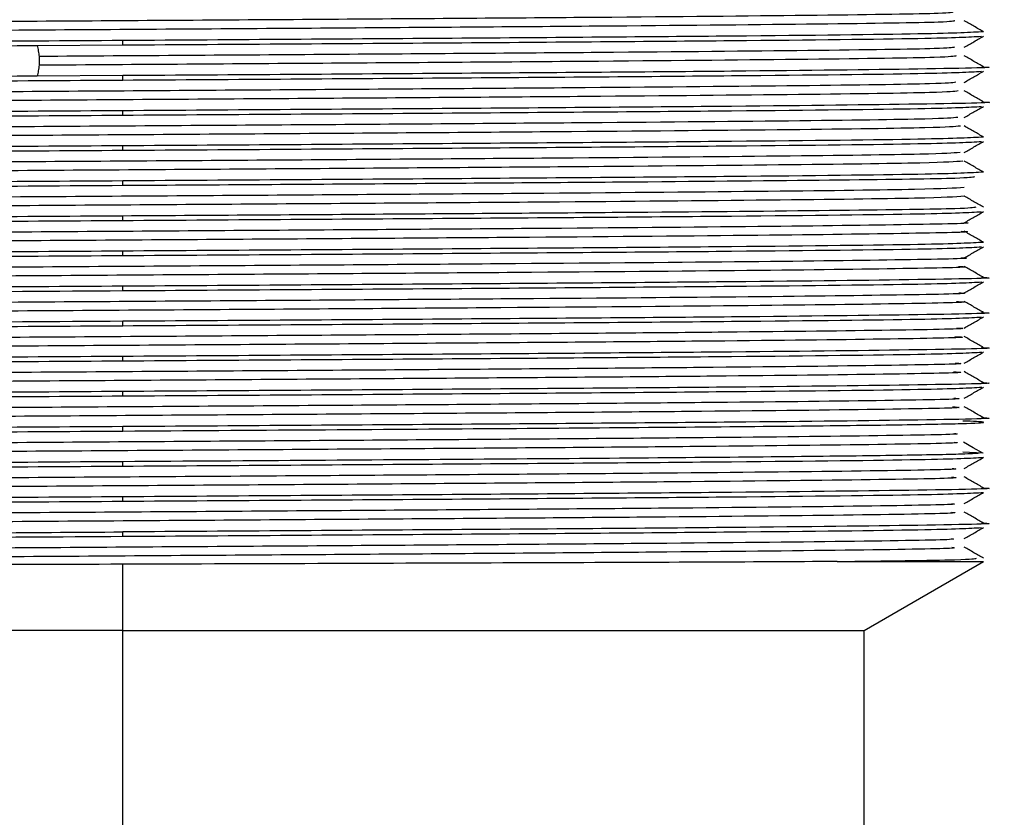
# Model space of a CAD drawing. Header units: millimetres. Extents: x 114 to 280, y 84 to 210.
# Tile 8 of 9: x 273.45 to 277.07, y 204.29 to 207.22. Entities that reach past the tile are written whole.
import ezdxf

# ---------------------------------------------------------------- set-up
doc = ezdxf.new("R2010")
doc.units = ezdxf.units.MM

msp = doc.modelspace()

# ---------------------------------------------------------------- linework, layer by layer
at = {"color": 7, "linetype": 'Continuous', "lineweight": 25}
for p, q in [((273.5156, 207.1298), (273.8296, 207.1319)), ((273.8296, 207.1319), (273.8296, 207.148)), ((273.5225, 207.0895), (273.5225, 207.0573)), ((273.8296, 207.019), (273.5156, 207.017)), ((273.8296, 207.0029), (273.8296, 207.019)), ((273.8296, 206.8739), (273.8296, 206.89)), ((273.8296, 206.7449), (273.8296, 206.761)), ((273.8296, 206.6159), (273.8296, 206.632)), ((273.8296, 206.4869), (273.8296, 206.503)), ((273.8296, 206.3579), (273.8296, 206.374)), ((273.8296, 206.2289), (273.8296, 206.245)), ((273.8296, 206.0999), (273.8296, 206.116)), ((273.8296, 205.9709), (273.8296, 205.987)), ((273.8296, 205.8419), (273.8296, 205.858)), ((273.8296, 205.7129), (273.8296, 205.729)), ((276.9179, 205.6367), (276.9915, 205.6322)), ((273.8296, 205.5839), (273.8296, 205.6)), ((273.8296, 205.4549), (273.8296, 205.471)), ((273.8296, 205.3259), (273.8296, 205.342)), ((276.4556, 205.2331), (276.9932, 205.2331)), ((276.5546, 204.9799), (276.9932, 205.2331)), ((273.8296, 204.9799), (273.8296, 205.2231)), ((273.8296, 204.9799), (271.1046, 204.9799)), ((273.8296, 204.9799), (276.5546, 204.9799)), ((273.8296, 202.1499), (273.8296, 204.9799)), ((276.5546, 202.1442), (276.5546, 204.9799))]:
    msp.add_line(p, q, dxfattribs=at)
at = {"color": 7, "linetype": 'Continuous', "lineweight": 25, "flags": 128}
msp.add_lwpolyline([(276.9902, 205.6309), (276.9548, 205.6513), (276.9194, 205.6718)], dxfattribs=at)
at = {"color": 7, "linetype": 'Continuous', "lineweight": 25}
for points, knots in [([(276.882, 207.2526), (276.8782, 207.2509), (276.8691, 207.2469), (276.4257, 207.2405), (275.6669, 207.2333), (274.6712, 207.2261), (273.5766, 207.2189), (272.5137, 207.2117), (271.6034, 207.2045), (270.9908, 207.1973), (270.7071, 207.1919), (270.7626, 207.1888), (270.7751, 207.1881)], [0, 0, 0, 0, 0.075839, 0.187315, 0.29879, 0.410266, 0.521742, 0.633218, 0.744693, 0.85617, 0.967646, 1, 1, 1, 1]), ([(276.8874, 207.2207), (276.8841, 207.219), (276.8765, 207.2148), (276.4268, 207.2082), (275.6666, 207.201), (274.6713, 207.1938), (273.5765, 207.1866), (272.5139, 207.1794), (271.6028, 207.1723), (270.9928, 207.1651), (270.71, 207.1597), (270.7599, 207.1568), (270.769, 207.1563)], [0, 0, 0, 0, 0.08318, 0.194658, 0.306136, 0.417614, 0.529091, 0.64057, 0.752048, 0.863527, 0.975006, 1, 1, 1, 1]), ([(276.9938, 207.18), (276.982, 207.1868), (276.9583, 207.2005), (276.9347, 207.2141), (276.9228, 207.221)], [0, 0, 0, 0, 0.499977, 1, 1, 1, 1]), ([(276.9931, 207.1802), (276.9456, 207.1776), (276.8505, 207.1722), (276.119, 207.1641), (275.0733, 207.1561), (274.2442, 207.1507), (273.8296, 207.148)], [0, 0, 0, 0, 0.24995, 0.499966, 0.749983, 1, 1, 1, 1]), ([(273.8296, 207.1319), (274.2442, 207.1346), (275.0734, 207.1399), (276.1185, 207.148), (276.8444, 207.156), (276.9389, 207.1613), (276.9854, 207.1639)], [0, 0, 0, 0, 0.252041, 0.504083, 0.756125, 1, 1, 1, 1]), ([(276.9227, 207.1233), (276.9345, 207.1302), (276.9582, 207.1438), (276.9818, 207.1575), (276.9937, 207.1643)], [0, 0, 0, 0, 0.5000001, 1, 1, 1, 1]), ([(273.8296, 207.148), (273.4151, 207.1453), (272.586, 207.1399), (271.5403, 207.1319), (270.8088, 207.1238), (270.7137, 207.1184), (270.6661, 207.1157)], [0, 0, 0, 0, 0.250011, 0.500022, 0.750035, 1, 1, 1, 1]), ([(270.6864, 207.0994), (270.7099, 207.1017), (270.7594, 207.1067), (271.3812, 207.1142), (272.3302, 207.122), (273.1205, 207.1272), (273.5156, 207.1298)], [0, 0, 0, 0, 0.231151, 0.487434, 0.743717, 1, 1, 1, 1]), ([(273.5156, 207.1299), (273.5167, 207.1231), (273.519, 207.1097), (273.5214, 207.0963), (273.5225, 207.0896)], [0, 0, 0, 0, 0.500019, 1, 1, 1, 1]), ([(276.8865, 207.1236), (276.8781, 207.1218), (276.8582, 207.1176), (276.3917, 207.1111), (275.6173, 207.1039), (274.6107, 207.0967), (273.8853, 207.0919), (273.5225, 207.0895)], [0, 0, 0, 0, 0.155431, 0.366575, 0.577718, 0.788859, 1, 1, 1, 1]), ([(276.8933, 207.0918), (276.8849, 207.0898), (276.8662, 207.0855), (276.3927, 207.0788), (275.6171, 207.0716), (274.6108, 207.0644), (273.8853, 207.0596), (273.5225, 207.0572)], [0, 0, 0, 0, 0.167056, 0.375294, 0.58353, 0.791766, 1, 1, 1, 1]), ([(276.9938, 207.051), (276.982, 207.0578), (276.9583, 207.0715), (276.9346, 207.0852), (276.9228, 207.092)], [0, 0, 0, 0, 0.500039, 1, 1, 1, 1]), ([(273.5225, 207.0572), (273.5214, 207.0505), (273.5191, 207.0371), (273.5167, 207.0236), (273.5156, 207.0169)], [0, 0, 0, 0, 0.500019, 1, 1, 1, 1]), ([(276.9869, 207.0515), (276.989, 207.0514), (277.0733, 207.0487), (276.793, 207.0432), (276.1343, 207.0351), (275.0694, 207.0271), (274.2429, 207.0217), (273.8296, 207.019)], [0, 0, 0, 0, 0.006501, 0.254876, 0.50325, 0.751626, 1, 1, 1, 1]), ([(273.5156, 207.017), (273.1204, 207.0144), (272.3301, 207.0091), (271.3816, 207.0013), (270.7645, 206.9939), (270.7148, 206.989), (270.6917, 206.9867)], [0, 0, 0, 0, 0.258392, 0.516785, 0.775177, 1, 1, 1, 1]), ([(273.8296, 207.0029), (274.2442, 207.0056), (275.0734, 207.0109), (276.1185, 207.019), (276.8443, 207.027), (276.9389, 207.0323), (276.9853, 207.0349)], [0, 0, 0, 0, 0.2520581, 0.5041171, 0.7561752, 1, 1, 1, 1]), ([(276.9228, 206.9943), (276.9345, 207.0011), (276.9581, 207.0148), (276.9817, 207.0284), (276.9935, 207.0352)], [0, 0, 0, 0, 0.500023, 1, 1, 1, 1]), ([(270.6735, 206.9704), (270.671, 206.9705), (270.5859, 206.9733), (270.866, 206.9787), (271.525, 206.9868), (272.5898, 206.9948), (273.4164, 207.0002), (273.8296, 207.0029)], [0, 0, 0, 0, 0.007659, 0.255744, 0.50383, 0.751915, 1, 1, 1, 1]), ([(276.8919, 206.9946), (276.878, 206.9927), (276.8466, 206.9884), (276.3567, 206.9817), (275.566, 206.9745), (274.5535, 206.9673), (273.4554, 206.9601), (272.4044, 206.9529), (271.5176, 206.9458), (270.9447, 206.9386), (270.6922, 206.9333), (270.7544, 206.9305), (270.7639, 206.9301)], [0, 0, 0, 0, 0.088222, 0.1997, 0.311178, 0.422657, 0.534134, 0.645611, 0.757088, 0.868566, 0.980043, 1, 1, 1, 1]), ([(276.9001, 206.9628), (276.8859, 206.9607), (276.855, 206.9563), (276.3577, 206.9494), (275.5658, 206.9422), (274.5536, 206.935), (273.4554, 206.9278), (272.4046, 206.9207), (271.5169, 206.9135), (270.9473, 206.9063), (270.6938, 206.9012), (270.7494, 206.8985), (270.7551, 206.8983)], [0, 0, 0, 0, 0.095592, 0.207071, 0.31855, 0.430028, 0.541506, 0.652984, 0.764462, 0.87594, 0.987418, 1, 1, 1, 1]), ([(276.9935, 206.9221), (276.9818, 206.929), (276.9582, 206.9426), (276.9346, 206.9562), (276.9228, 206.963)], [0, 0, 0, 0, 0.500023, 1, 1, 1, 1]), ([(276.9869, 206.9225), (276.9891, 206.9224), (277.0734, 206.9197), (276.793, 206.9142), (276.1343, 206.9061), (275.0694, 206.8981), (274.2429, 206.8927), (273.8296, 206.89)], [0, 0, 0, 0, 0.006493, 0.25487, 0.503246, 0.751623, 1, 1, 1, 1]), ([(273.8296, 206.8739), (274.2442, 206.8766), (275.0734, 206.8819), (276.1185, 206.89), (276.8446, 206.898), (276.9392, 206.9033), (276.9858, 206.9059)], [0, 0, 0, 0, 0.251945, 0.50389, 0.755835, 1, 1, 1, 1]), ([(276.9227, 206.8653), (276.9345, 206.8722), (276.9581, 206.8858), (276.9817, 206.8994), (276.9935, 206.9062)], [0, 0, 0, 0, 0.499977, 1, 1, 1, 1]), ([(270.6737, 206.8414), (270.6711, 206.8415), (270.5859, 206.8442), (270.8659, 206.8497), (271.525, 206.8577), (272.5898, 206.8658), (273.4164, 206.8712), (273.8296, 206.8739)], [0, 0, 0, 0, 0.007879, 0.255909, 0.50394, 0.75197, 1, 1, 1, 1]), ([(273.8296, 206.89), (273.4151, 206.8873), (272.586, 206.8819), (271.5403, 206.8739), (270.8088, 206.8658), (270.7137, 206.8604), (270.6661, 206.8578)], [0, 0, 0, 0, 0.250011, 0.500022, 0.750035, 1, 1, 1, 1]), ([(276.899, 206.8656), (276.8789, 206.8635), (276.8351, 206.8591), (276.3209, 206.8523), (275.5148, 206.8451), (274.4942, 206.8379), (273.3951, 206.8307), (272.3505, 206.8235), (271.4759, 206.8163), (270.9235, 206.8092), (270.685, 206.8041), (270.7496, 206.8014), (270.7567, 206.8011)], [0, 0, 0, 0, 0.094568, 0.20601, 0.317453, 0.428894, 0.540336, 0.651776, 0.763216, 0.874655, 0.986093, 1, 1, 1, 1]), ([(276.9085, 206.8338), (276.8877, 206.8316), (276.8441, 206.827), (276.3218, 206.82), (275.5146, 206.8128), (274.4943, 206.8056), (273.395, 206.7984), (272.3507, 206.7913), (271.4751, 206.7841), (270.9264, 206.7769), (270.6859, 206.772), (270.7434, 206.7694), (270.7465, 206.7693)], [0, 0, 0, 0, 0.101946, 0.213388, 0.32483, 0.43627, 0.547711, 0.659151, 0.77059, 0.882028, 0.993466, 1, 1, 1, 1]), ([(276.9935, 206.7932), (276.9817, 206.8), (276.9582, 206.8136), (276.9346, 206.8272), (276.9228, 206.834)], [0, 0, 0, 0, 0.500023, 1, 1, 1, 1]), ([(276.9931, 206.7932), (276.9456, 206.7906), (276.8505, 206.7852), (276.119, 206.7771), (275.0733, 206.7691), (274.2442, 206.7637), (273.8296, 206.761)], [0, 0, 0, 0, 0.24995, 0.499966, 0.749983, 1, 1, 1, 1]), ([(273.8296, 206.761), (273.4151, 206.7583), (272.5859, 206.7529), (271.5407, 206.7449), (270.8139, 206.7369), (270.7193, 206.7316), (270.6726, 206.729)], [0, 0, 0, 0, 0.2517188, 0.5034372, 0.7551568, 1, 1, 1, 1]), ([(273.8296, 206.7449), (274.2442, 206.7476), (275.0734, 206.7529), (276.1185, 206.761), (276.8449, 206.769), (276.9395, 206.7743), (276.986, 206.7769)], [0, 0, 0, 0, 0.251874, 0.503748, 0.755622, 1, 1, 1, 1]), ([(276.9227, 206.7364), (276.9344, 206.7432), (276.958, 206.7568), (276.9816, 206.7704), (276.9934, 206.7772)], [0, 0, 0, 0, 0.5000228, 1, 1, 1, 1]), ([(270.6733, 206.7124), (270.6708, 206.7125), (270.5859, 206.7152), (270.866, 206.7207), (271.525, 206.7287), (272.5898, 206.7368), (273.4164, 206.7422), (273.8296, 206.7449)], [0, 0, 0, 0, 0.007486, 0.255614, 0.503743, 0.751872, 1, 1, 1, 1]), ([(276.9069, 206.7366), (276.8799, 206.7344), (276.823, 206.7299), (276.2839, 206.7229), (275.4628, 206.7157), (274.4347, 206.7085), (273.3349, 206.7013), (272.2973, 206.6941), (271.435, 206.687), (270.9037, 206.6798), (270.678, 206.6748), (270.7438, 206.6723), (270.748, 206.6721)], [0, 0, 0, 0, 0.100849, 0.212294, 0.323739, 0.435184, 0.54663, 0.658078, 0.769525, 0.880973, 0.992421, 1, 1, 1, 1]), ([(276.9178, 206.7048), (276.8896, 206.7025), (276.8324, 206.6977), (276.2847, 206.6906), (275.4626, 206.6834), (274.4348, 206.6762), (273.3348, 206.669), (272.2975, 206.6619), (271.434, 206.6546), (270.9072, 206.6476), (270.6774, 206.6425), (270.7364, 206.6403), (270.7365, 206.6403)], [0, 0, 0, 0, 0.108214, 0.219654, 0.331094, 0.442535, 0.553977, 0.665419, 0.776862, 0.888306, 0.99975, 1, 1, 1, 1]), ([(276.9934, 206.6642), (276.9816, 206.671), (276.958, 206.6846), (276.9345, 206.6982), (276.9227, 206.705)], [0, 0, 0, 0, 0.5, 1, 1, 1, 1]), ([(276.9931, 206.6642), (276.9456, 206.6616), (276.8505, 206.6562), (276.119, 206.6481), (275.0733, 206.6401), (274.2442, 206.6347), (273.8296, 206.632)], [0, 0, 0, 0, 0.24995, 0.499966, 0.749983, 1, 1, 1, 1]), ([(273.8296, 206.6159), (274.1754, 206.6181), (274.867, 206.6226), (275.7965, 206.6293), (276.505, 206.6361), (276.9308, 206.6422), (276.9519, 206.6462), (276.961, 206.6479)], [0, 0, 0, 0, 0.210612, 0.421224, 0.631836, 0.842447, 1, 1, 1, 1]), ([(270.6734, 206.5834), (270.6709, 206.5835), (270.5859, 206.5862), (270.866, 206.5917), (271.525, 206.5997), (272.5898, 206.6078), (273.4164, 206.6132), (273.8296, 206.6159)], [0, 0, 0, 0, 0.007537, 0.255652, 0.503769, 0.751884, 1, 1, 1, 1]), ([(273.8296, 206.632), (273.4151, 206.6293), (272.586, 206.6239), (271.5403, 206.6159), (270.8088, 206.6078), (270.7137, 206.6024), (270.6661, 206.5997)], [0, 0, 0, 0, 0.2500114, 0.5000223, 0.7500345, 1, 1, 1, 1]), ([(276.9217, 206.6078), (276.8863, 206.6054), (276.8151, 206.6007), (276.2464, 206.5935), (275.4101, 206.5863), (274.375, 206.5791), (273.2748, 206.5719), (272.2446, 206.5647), (271.3949, 206.5576), (270.8853, 206.5504), (270.6714, 206.5456), (270.7377, 206.5431), (270.7386, 206.5431)], [0, 0, 0, 0, 0.110067, 0.221124, 0.332183, 0.443242, 0.554299, 0.665357, 0.776414, 0.88747, 0.998526, 1, 1, 1, 1]), ([(276.9234, 206.5756), (276.8878, 206.5732), (276.8165, 206.5684), (276.2465, 206.5612), (275.4102, 206.554), (274.3748, 206.5468), (273.2757, 206.5397), (272.2411, 206.5325), (271.4076, 206.5253), (270.8467, 206.5182), (270.778, 206.5135), (270.7445, 206.5112)], [0, 0, 0, 0, 0.111696, 0.223394, 0.33509, 0.446788, 0.558485, 0.670181, 0.781877, 0.893572, 1, 1, 1, 1]), ([(276.9937, 206.5351), (276.9819, 206.5419), (276.9582, 206.5555), (276.9346, 206.5692), (276.9228, 206.576)], [0, 0, 0, 0, 0.500039, 1, 1, 1, 1]), ([(276.9649, 206.5353), (276.9558, 206.5335), (276.9352, 206.5295), (276.5056, 206.5232), (275.7963, 206.5165), (274.867, 206.5097), (274.1754, 206.5052), (273.8296, 206.503)], [0, 0, 0, 0, 0.164659, 0.373494, 0.582329, 0.791164, 1, 1, 1, 1]), ([(273.8296, 206.503), (273.4151, 206.5003), (272.5859, 206.4949), (271.5407, 206.4869), (270.8142, 206.4789), (270.7196, 206.4736), (270.673, 206.471)], [0, 0, 0, 0, 0.251814, 0.503628, 0.755443, 1, 1, 1, 1]), ([(273.8296, 206.4869), (274.2442, 206.4896), (275.0734, 206.4949), (276.1186, 206.503), (276.8451, 206.511), (276.9397, 206.5163), (276.9863, 206.5189)], [0, 0, 0, 0, 0.251794, 0.503588, 0.755382, 1, 1, 1, 1]), ([(276.9227, 206.4784), (276.9345, 206.4852), (276.9581, 206.4988), (276.9818, 206.5125), (276.9936, 206.5193)], [0, 0, 0, 0, 0.4999606, 1, 1, 1, 1]), ([(270.6728, 206.4544), (270.6705, 206.4545), (270.5859, 206.4572), (270.8662, 206.4627), (271.525, 206.4707), (272.5898, 206.4788), (273.4164, 206.4842), (273.8296, 206.4869)], [0, 0, 0, 0, 0.006911, 0.255183, 0.503456, 0.751728, 1, 1, 1, 1]), ([(276.9211, 206.4786), (276.9217, 206.4785), (276.9799, 206.4762), (276.7494, 206.4713), (276.2191, 206.4641), (275.3539, 206.4569), (274.3156, 206.4497), (273.2157, 206.4425), (272.189, 206.4354), (271.3691, 206.4282), (270.8253, 206.4211), (270.7702, 206.4164), (270.7431, 206.4141)], [0, 0, 0, 0, 0.001175, 0.112632, 0.22409, 0.335548, 0.447007, 0.558467, 0.669927, 0.781388, 0.892849, 1, 1, 1, 1]), ([(276.9098, 206.4468), (276.9145, 206.4466), (276.9801, 206.444), (276.7527, 206.439), (276.2183, 206.4318), (275.3542, 206.4246), (274.3156, 206.4174), (273.2158, 206.4103), (272.1888, 206.4031), (271.3698, 206.3959), (270.8346, 206.3889), (270.7796, 206.3844), (270.7537, 206.3823)], [0, 0, 0, 0, 0.008542, 0.12, 0.231459, 0.342918, 0.454378, 0.565839, 0.6773, 0.788762, 0.900225, 1, 1, 1, 1]), ([(276.9936, 206.4061), (276.9818, 206.4129), (276.9581, 206.4265), (276.9345, 206.4402), (276.9227, 206.447)], [0, 0, 0, 0, 0.5, 1, 1, 1, 1]), ([(276.9931, 206.4062), (276.9456, 206.4036), (276.8505, 206.3982), (276.119, 206.3901), (275.0733, 206.3821), (274.2442, 206.3767), (273.8296, 206.374)], [0, 0, 0, 0, 0.24995, 0.499966, 0.749983, 1, 1, 1, 1]), ([(273.8296, 206.3579), (274.2442, 206.3606), (275.0734, 206.3659), (276.1186, 206.374), (276.845, 206.382), (276.9396, 206.3873), (276.9862, 206.3899)], [0, 0, 0, 0, 0.251831, 0.503663, 0.755494, 1, 1, 1, 1]), ([(276.9227, 206.3494), (276.9345, 206.3562), (276.9582, 206.3698), (276.9818, 206.3835), (276.9936, 206.3903)], [0, 0, 0, 0, 0.5, 1, 1, 1, 1]), ([(273.8296, 206.374), (273.4151, 206.3713), (272.586, 206.3659), (271.5403, 206.3579), (270.8088, 206.3498), (270.7137, 206.3444), (270.6661, 206.3417)], [0, 0, 0, 0, 0.250011, 0.500022, 0.750035, 1, 1, 1, 1]), ([(270.6661, 206.3256), (270.7137, 206.3283), (270.8088, 206.3337), (271.5403, 206.3418), (272.586, 206.3498), (273.4151, 206.3552), (273.8296, 206.3579)], [0, 0, 0, 0, 0.249949, 0.499967, 0.749983, 1, 1, 1, 1]), ([(276.9116, 206.3496), (276.9151, 206.3494), (276.9721, 206.3468), (276.7298, 206.3419), (276.178, 206.3347), (275.3006, 206.3275), (274.2554, 206.3203), (273.1562, 206.3131), (272.1372, 206.306), (271.3323, 206.2988), (270.8139, 206.2918), (270.7722, 206.2872), (270.7523, 206.2851)], [0, 0, 0, 0, 0.007224, 0.118703, 0.230182, 0.341661, 0.453139, 0.564617, 0.676095, 0.787572, 0.89905, 1, 1, 1, 1]), ([(276.9018, 206.3177), (276.9092, 206.3174), (276.9732, 206.3147), (276.7327, 206.3096), (276.1773, 206.3024), (275.3008, 206.2952), (274.2553, 206.2881), (273.1563, 206.2809), (272.1369, 206.2737), (271.3331, 206.2665), (270.8226, 206.2597), (270.7807, 206.2553), (270.7616, 206.2533)], [0, 0, 0, 0, 0.0146027, 0.1260821, 0.2375608, 0.3490394, 0.4605175, 0.5719948, 0.6834724, 0.7949497, 0.9064274, 1, 1, 1, 1]), ([(276.9936, 206.2771), (276.9818, 206.2839), (276.9581, 206.2975), (276.9345, 206.3112), (276.9227, 206.318)], [0, 0, 0, 0, 0.5, 1, 1, 1, 1]), ([(273.8296, 206.245), (273.4151, 206.2423), (272.586, 206.2369), (271.5403, 206.2289), (270.8088, 206.2208), (270.7137, 206.2154), (270.6661, 206.2127)], [0, 0, 0, 0, 0.250011, 0.500022, 0.750035, 1, 1, 1, 1]), ([(276.986, 206.2775), (276.9885, 206.2774), (277.0733, 206.2746), (276.7932, 206.2692), (276.1343, 206.2611), (275.0694, 206.2531), (274.2429, 206.2477), (273.8296, 206.245)], [0, 0, 0, 0, 0.007442, 0.255581, 0.503721, 0.751861, 1, 1, 1, 1]), ([(273.8296, 206.2289), (274.2442, 206.2316), (275.0734, 206.2369), (276.1186, 206.245), (276.8454, 206.253), (276.94, 206.2583), (276.9867, 206.2609)], [0, 0, 0, 0, 0.251696, 0.503393, 0.755089, 1, 1, 1, 1]), ([(276.9228, 206.2204), (276.9347, 206.2272), (276.9583, 206.2409), (276.9819, 206.2545), (276.9937, 206.2613)], [0, 0, 0, 0, 0.5, 1, 1, 1, 1]), ([(271.2851, 206.2097), (271.4449, 206.2113), (271.7645, 206.2145), (272.3932, 206.2193), (273.0901, 206.2241), (273.5831, 206.2273), (273.8296, 206.2289)], [0, 0, 0, 0, 0.249999, 0.500001, 0.75, 1, 1, 1, 1]), ([(276.903, 206.2206), (276.909, 206.2203), (276.9644, 206.2176), (276.709, 206.2125), (276.1362, 206.2053), (275.247, 206.1981), (274.1941, 206.1909), (273.1002, 206.1838), (272.0738, 206.1766), (271.5855, 206.1718), (271.3413, 206.1694)], [0, 0, 0, 0, 0.017154, 0.157561, 0.297969, 0.438376, 0.578783, 0.71919, 0.859595, 1, 1, 1, 1]), ([(276.8944, 206.1888), (276.9042, 206.1883), (276.9662, 206.1855), (276.7116, 206.1802), (276.1355, 206.173), (275.2472, 206.1658), (274.1941, 206.1587), (273.1002, 206.1515), (272.0738, 206.1443), (271.5854, 206.1395), (271.3413, 206.1371)], [0, 0, 0, 0, 0.026204, 0.165319, 0.304434, 0.443548, 0.582663, 0.721776, 0.860888, 1, 1, 1, 1]), ([(276.9937, 206.1481), (276.9818, 206.1549), (276.9582, 206.1686), (276.9346, 206.1822), (276.9227, 206.189)], [0, 0, 0, 0, 0.4999606, 1, 1, 1, 1]), ([(276.9855, 206.1485), (276.9881, 206.1484), (277.0733, 206.1456), (276.7934, 206.1402), (276.1342, 206.1321), (275.0695, 206.1241), (274.2429, 206.1187), (273.8296, 206.116)], [0, 0, 0, 0, 0.0079273, 0.2559454, 0.5039633, 0.7519821, 1, 1, 1, 1]), ([(270.6724, 206.0674), (270.6702, 206.0675), (270.586, 206.0702), (270.8663, 206.0757), (271.525, 206.0837), (272.5898, 206.0918), (273.4164, 206.0972), (273.8296, 206.0999)], [0, 0, 0, 0, 0.006543, 0.254907, 0.503272, 0.751636, 1, 1, 1, 1]), ([(273.8296, 206.116), (273.5831, 206.1144), (273.0901, 206.1112), (272.3932, 206.1064), (271.7645, 206.1016), (271.4449, 206.0984), (271.2851, 206.0968)], [0, 0, 0, 0, 0.25, 0.499999, 0.750001, 1, 1, 1, 1]), ([(273.8296, 206.0999), (274.2442, 206.1026), (275.0734, 206.1079), (276.1186, 206.116), (276.8452, 206.124), (276.9399, 206.1293), (276.9865, 206.1319)], [0, 0, 0, 0, 0.251748, 0.503497, 0.755245, 1, 1, 1, 1]), ([(276.9227, 206.0914), (276.9345, 206.0982), (276.9582, 206.1118), (276.9818, 206.1255), (276.9936, 206.1323)], [0, 0, 0, 0, 0.500039, 1, 1, 1, 1]), ([(276.8957, 206.0916), (276.9036, 206.0911), (276.9563, 206.0883), (276.6865, 206.0831), (276.0935, 206.0759), (275.1922, 206.0687), (274.1344, 206.0615), (273.038, 206.0544), (272.0353, 206.0472), (271.2615, 206.04), (270.7917, 206.0333), (270.7746, 206.029), (270.7671, 206.0271)], [0, 0, 0, 0, 0.019677, 0.131152, 0.242626, 0.354099, 0.465572, 0.577045, 0.688517, 0.799989, 0.91146, 1, 1, 1, 1]), ([(276.8885, 206.0598), (276.9, 206.0592), (276.9587, 206.0562), (276.6888, 206.0508), (276.0929, 206.0436), (275.1924, 206.0365), (274.1343, 206.0293), (273.0381, 206.0221), (272.035, 206.0149), (271.2624, 206.0077), (270.7995, 206.0012), (270.7812, 205.997), (270.7735, 205.9953)], [0, 0, 0, 0, 0.027044, 0.138519, 0.249993, 0.361465, 0.472938, 0.58441, 0.695881, 0.807353, 0.918824, 1, 1, 1, 1]), ([(276.9936, 206.0191), (276.9817, 206.0259), (276.9581, 206.0396), (276.9345, 206.0532), (276.9226, 206.06)], [0, 0, 0, 0, 0.500011, 1, 1, 1, 1]), ([(276.9858, 206.0195), (276.9883, 206.0194), (277.0733, 206.0166), (276.7933, 206.0112), (276.1342, 206.0031), (275.0695, 205.9951), (274.2429, 205.9897), (273.8296, 205.987)], [0, 0, 0, 0, 0.007665, 0.255749, 0.503832, 0.751917, 1, 1, 1, 1]), ([(273.8296, 205.9709), (274.2442, 205.9736), (275.0734, 205.9789), (276.1186, 205.987), (276.8457, 205.995), (276.9403, 206.0003), (276.9871, 206.0029)], [0, 0, 0, 0, 0.251603, 0.503208, 0.754811, 1, 1, 1, 1]), ([(276.9228, 205.9624), (276.9347, 205.9692), (276.9583, 205.9829), (276.9819, 205.9965), (276.9937, 206.0033)], [0, 0, 0, 0, 0.499972, 1, 1, 1, 1]), ([(270.6726, 205.9384), (270.6704, 205.9385), (270.5859, 205.9412), (270.8662, 205.9467), (271.525, 205.9547), (272.5898, 205.9628), (273.4164, 205.9682), (273.8296, 205.9709)], [0, 0, 0, 0, 0.0067725, 0.2550793, 0.5033869, 0.7516932, 1, 1, 1, 1]), ([(273.8296, 205.987), (273.4151, 205.9843), (272.586, 205.9789), (271.5403, 205.9709), (270.8088, 205.9628), (270.7137, 205.9574), (270.6661, 205.9548)], [0, 0, 0, 0, 0.250011, 0.500022, 0.750035, 1, 1, 1, 1]), ([(276.8893, 205.9626), (276.8987, 205.962), (276.9482, 205.9591), (276.663, 205.9537), (276.0501, 205.9465), (275.1373, 205.9393), (274.0738, 205.9322), (272.9793, 205.925), (271.9853, 205.9178), (271.2275, 205.9106), (270.781, 205.904), (270.775, 205.8998), (270.7725, 205.8981)], [0, 0, 0, 0, 0.026112, 0.137543, 0.248974, 0.360406, 0.471837, 0.583269, 0.694699, 0.80613, 0.917559, 1, 1, 1, 1]), ([(276.8835, 205.9308), (276.8962, 205.9301), (276.9512, 205.9269), (276.6651, 205.9214), (276.0496, 205.9142), (275.1375, 205.9071), (274.0737, 205.8999), (272.9794, 205.8927), (271.985, 205.8855), (271.2285, 205.8783), (270.7882, 205.8719), (270.7807, 205.8679), (270.7776, 205.8663)], [0, 0, 0, 0, 0.033465, 0.144894, 0.256323, 0.367752, 0.479182, 0.590611, 0.70204, 0.813468, 0.924895, 1, 1, 1, 1]), ([(276.9936, 205.8901), (276.9818, 205.8969), (276.9582, 205.9106), (276.9345, 205.9242), (276.9227, 205.931)], [0, 0, 0, 0, 0.500051, 1, 1, 1, 1]), ([(276.9853, 205.8905), (276.988, 205.8904), (277.0733, 205.8877), (276.7934, 205.8822), (276.1342, 205.8741), (275.0695, 205.8661), (274.2429, 205.8607), (273.8296, 205.858)], [0, 0, 0, 0, 0.008147, 0.25611, 0.504073, 0.752037, 1, 1, 1, 1]), ([(273.8296, 205.858), (273.4151, 205.8553), (272.586, 205.8499), (271.5403, 205.8419), (270.8088, 205.8338), (270.7137, 205.8284), (270.6661, 205.8257)], [0, 0, 0, 0, 0.2500114, 0.5000223, 0.7500345, 1, 1, 1, 1]), ([(273.8296, 205.8419), (274.2442, 205.8446), (275.0734, 205.8499), (276.1186, 205.858), (276.8456, 205.866), (276.9403, 205.8713), (276.987, 205.8739)], [0, 0, 0, 0, 0.251626, 0.503254, 0.75488, 1, 1, 1, 1]), ([(276.9228, 205.8334), (276.9346, 205.8402), (276.9583, 205.8539), (276.9819, 205.8675), (276.9937, 205.8743)], [0, 0, 0, 0, 0.499972, 1, 1, 1, 1]), ([(270.6722, 205.8094), (270.6701, 205.8095), (270.5859, 205.8122), (270.8663, 205.8177), (271.5249, 205.8257), (272.5898, 205.8338), (273.4164, 205.8392), (273.8296, 205.8419)], [0, 0, 0, 0, 0.006356, 0.254767, 0.503178, 0.751589, 1, 1, 1, 1]), ([(276.8842, 205.8336), (276.8943, 205.8329), (276.9395, 205.8298), (276.638, 205.8243), (276.0058, 205.8171), (275.0818, 205.8099), (274.0131, 205.8028), (272.9211, 205.7956), (271.936, 205.7884), (271.1947, 205.7812), (270.7709, 205.7748), (270.7753, 205.7707), (270.777, 205.7691)], [0, 0, 0, 0, 0.0322614, 0.143718, 0.2551751, 0.3666327, 0.4780902, 0.589549, 0.7010091, 0.8124689, 0.9239297, 1, 1, 1, 1]), ([(276.8798, 205.8018), (276.893, 205.8009), (276.9432, 205.7977), (276.6399, 205.792), (276.0054, 205.7848), (275.082, 205.7777), (274.013, 205.7705), (272.9211, 205.7633), (271.9357, 205.7561), (271.1958, 205.7489), (270.7777, 205.7426), (270.7799, 205.7388), (270.7807, 205.7373)], [0, 0, 0, 0, 0.039569, 0.151023, 0.262478, 0.373933, 0.485389, 0.596845, 0.708302, 0.81976, 0.931218, 1, 1, 1, 1]), ([(276.9937, 205.7611), (276.9819, 205.7679), (276.9582, 205.7816), (276.9346, 205.7952), (276.9228, 205.802)], [0, 0, 0, 0, 0.5, 1, 1, 1, 1]), ([(276.9855, 205.7615), (276.9881, 205.7614), (277.0733, 205.7587), (276.7934, 205.7532), (276.1342, 205.7451), (275.0695, 205.7371), (274.2429, 205.7317), (273.8296, 205.729)], [0, 0, 0, 0, 0.007958, 0.255968, 0.503979, 0.75199, 1, 1, 1, 1]), ([(273.8296, 205.7129), (274.0655, 205.7144), (274.5373, 205.7175), (275.2096, 205.7221), (275.8133, 205.7267), (276.3179, 205.7312), (276.6993, 205.7358), (276.9348, 205.7404), (277.0266, 205.745), (276.9541, 205.7481), (276.9179, 205.7496)], [0, 0, 0, 0, 0.125001, 0.25, 0.375, 0.5, 0.625, 0.75, 0.875, 1, 1, 1, 1]), ([(273.8296, 205.729), (273.4151, 205.7263), (272.586, 205.7209), (271.5403, 205.7129), (270.8088, 205.7048), (270.7137, 205.6994), (270.6661, 205.6967)], [0, 0, 0, 0, 0.250011, 0.500022, 0.750035, 1, 1, 1, 1]), ([(270.6661, 205.6806), (270.7137, 205.6833), (270.8088, 205.6887), (271.5403, 205.6967), (272.586, 205.7048), (273.4151, 205.7102), (273.8296, 205.7129)], [0, 0, 0, 0, 0.249949, 0.499967, 0.749983, 1, 1, 1, 1]), ([(276.8863, 205.7037), (276.892, 205.7032), (276.9233, 205.7002), (276.6082, 205.6949), (275.9619, 205.6877), (275.0256, 205.6805), (273.9523, 205.6734), (272.863, 205.6662), (271.8874, 205.659), (271.1628, 205.6518), (270.7609, 205.6455), (270.7748, 205.6416), (270.7802, 205.6401)], [0, 0, 0, 0, 0.024758, 0.137775, 0.250793, 0.36381, 0.476829, 0.589848, 0.702866, 0.815885, 0.928902, 1, 1, 1, 1]), ([(276.8856, 205.6715), (276.8918, 205.671), (276.9243, 205.668), (276.6088, 205.6626), (275.9618, 205.6554), (275.0257, 205.6483), (273.9523, 205.6411), (272.863, 205.6339), (271.887, 205.6267), (271.1639, 205.6195), (270.767, 205.6134), (270.7784, 205.6096), (270.7826, 205.6083)], [0, 0, 0, 0, 0.026712, 0.140357, 0.254002, 0.367648, 0.481294, 0.594941, 0.708588, 0.822234, 0.93588, 1, 1, 1, 1]), ([(276.9772, 205.6313), (276.9631, 205.63), (276.9313, 205.6273), (276.6959, 205.623), (276.3188, 205.6184), (275.8131, 205.6138), (275.2097, 205.6092), (274.5373, 205.6046), (274.0655, 205.6015), (273.8296, 205.6)], [0, 0, 0, 0, 0.118496, 0.265414, 0.412331, 0.559248, 0.706165, 0.853082, 1, 1, 1, 1]), ([(273.8296, 205.6), (273.4151, 205.5973), (272.5859, 205.5919), (271.5407, 205.5839), (270.8144, 205.5759), (270.7198, 205.5706), (270.6732, 205.568)], [0, 0, 0, 0, 0.251876, 0.503752, 0.755628, 1, 1, 1, 1]), ([(273.8296, 205.5839), (274.2442, 205.5866), (275.0733, 205.5919), (276.119, 205.6), (276.8505, 205.6081), (276.9456, 205.6134), (276.9932, 205.6161)], [0, 0, 0, 0, 0.250011, 0.500023, 0.750035, 1, 1, 1, 1]), ([(276.9228, 205.5754), (276.9346, 205.5822), (276.9583, 205.5958), (276.9819, 205.6095), (276.9937, 205.6163)], [0, 0, 0, 0, 0.499949, 1, 1, 1, 1]), ([(270.6661, 205.5516), (270.7137, 205.5543), (270.8088, 205.5597), (271.5403, 205.5678), (272.586, 205.5758), (273.4151, 205.5812), (273.8296, 205.5839)], [0, 0, 0, 0, 0.249949, 0.499967, 0.749983, 1, 1, 1, 1]), ([(276.8777, 205.5756), (276.8874, 205.5746), (276.9216, 205.5713), (276.5846, 205.5655), (275.9151, 205.5583), (274.9695, 205.5511), (273.8914, 205.544), (272.8054, 205.5368), (271.8395, 205.5296), (271.1321, 205.5224), (270.7515, 205.5162), (270.7742, 205.5125), (270.7824, 205.5111)], [0, 0, 0, 0, 0.044497, 0.155958, 0.267419, 0.378881, 0.490343, 0.601806, 0.713269, 0.824733, 0.936198, 1, 1, 1, 1]), ([(276.8761, 205.5438), (276.8882, 205.5427), (276.9263, 205.5391), (276.5862, 205.5332), (275.9147, 205.5261), (274.9696, 205.5189), (273.8914, 205.5117), (272.8055, 205.5045), (271.8391, 205.4973), (271.1334, 205.4901), (270.7571, 205.4841), (270.7768, 205.4805), (270.7834, 205.4793)], [0, 0, 0, 0, 0.0516899, 0.1631477, 0.2746052, 0.3860634, 0.4975219, 0.608981, 0.7204408, 0.831901, 0.9433621, 1, 1, 1, 1]), ([(276.9937, 205.5031), (276.9819, 205.5099), (276.9582, 205.5236), (276.9346, 205.5372), (276.9228, 205.544)], [0, 0, 0, 0, 0.500039, 1, 1, 1, 1]), ([(276.986, 205.5035), (276.9885, 205.5034), (277.0733, 205.5007), (276.7933, 205.4952), (276.1343, 205.4871), (275.0694, 205.4791), (274.2429, 205.4737), (273.8296, 205.471)], [0, 0, 0, 0, 0.007444, 0.255583, 0.503721, 0.751861, 1, 1, 1, 1]), ([(273.8296, 205.4549), (274.2442, 205.4576), (275.0733, 205.4629), (276.119, 205.471), (276.8505, 205.4791), (276.9456, 205.4844), (276.9932, 205.4871)], [0, 0, 0, 0, 0.250011, 0.500023, 0.750035, 1, 1, 1, 1]), ([(276.9227, 205.4464), (276.9345, 205.4532), (276.9581, 205.4668), (276.9817, 205.4805), (276.9936, 205.4873)], [0, 0, 0, 0, 0.5, 1, 1, 1, 1]), ([(270.6661, 205.4226), (270.7137, 205.4253), (270.8088, 205.4307), (271.5403, 205.4387), (272.586, 205.4468), (273.4151, 205.4522), (273.8296, 205.4549)], [0, 0, 0, 0, 0.249949, 0.499967, 0.749983, 1, 1, 1, 1]), ([(273.8296, 205.471), (273.4151, 205.4683), (272.5859, 205.4629), (271.5407, 205.4549), (270.8145, 205.4469), (270.7199, 205.4416), (270.6734, 205.439)], [0, 0, 0, 0, 0.25191, 0.50382, 0.755731, 1, 1, 1, 1]), ([(276.8763, 205.4466), (276.8848, 205.4455), (276.9122, 205.442), (276.5562, 205.4361), (275.8687, 205.4289), (274.9127, 205.4218), (273.8305, 205.4146), (272.7482, 205.4074), (271.7924, 205.4002), (271.1025, 205.393), (270.7422, 205.387), (270.7729, 205.3833), (270.7834, 205.3821)], [0, 0, 0, 0, 0.050454, 0.161916, 0.273377, 0.384838, 0.496298, 0.607757, 0.719217, 0.830676, 0.942134, 1, 1, 1, 1]), ([(276.876, 205.4148), (276.8865, 205.4135), (276.9174, 205.4099), (276.5577, 205.4038), (275.8683, 205.3967), (274.9128, 205.3895), (273.8305, 205.3823), (272.7482, 205.3751), (271.7922, 205.3679), (271.1031, 205.3607), (270.7448, 205.3548), (270.7737, 205.3512), (270.7832, 205.35)], [0, 0, 0, 0, 0.057388, 0.168458, 0.279528, 0.390596, 0.501664, 0.612732, 0.723799, 0.834866, 0.945933, 1, 1, 1, 1]), ([(276.9936, 205.3741), (276.9818, 205.3809), (276.9582, 205.3945), (276.9345, 205.4082), (276.9227, 205.415)], [0, 0, 0, 0, 0.500011, 1, 1, 1, 1]), ([(270.7026, 205.31), (270.7077, 205.3116), (270.7203, 205.3154), (271.1359, 205.3216), (271.8444, 205.3284), (272.7815, 205.3352), (273.4803, 205.3397), (273.8296, 205.342)], [0, 0, 0, 0, 0.1491247, 0.361844, 0.5745624, 0.7872815, 1, 1, 1, 1]), ([(276.9865, 205.3745), (276.9888, 205.3744), (277.0733, 205.3716), (276.7931, 205.3662), (276.1343, 205.3581), (275.0694, 205.3501), (274.2429, 205.3447), (273.8296, 205.342)], [0, 0, 0, 0, 0.006873, 0.255154, 0.503436, 0.751718, 1, 1, 1, 1]), ([(273.8296, 205.3259), (274.2442, 205.3286), (275.0734, 205.3339), (276.1186, 205.342), (276.8451, 205.35), (276.9397, 205.3553), (276.9863, 205.3579)], [0, 0, 0, 0, 0.251793, 0.503588, 0.755381, 1, 1, 1, 1]), ([(276.9227, 205.3174), (276.9345, 205.3242), (276.9581, 205.3378), (276.9818, 205.3515), (276.9936, 205.3583)], [0, 0, 0, 0, 0.5000114, 1, 1, 1, 1]), ([(270.6819, 205.2948), (270.6996, 205.2961), (270.7382, 205.2989), (270.9811, 205.3032), (271.3609, 205.3077), (271.8652, 205.3122), (272.4641, 205.3168), (273.1298, 205.3213), (273.5964, 205.3244), (273.8296, 205.3259)], [0, 0, 0, 0, 0.1224182, 0.268682, 0.4149451, 0.5612088, 0.7074723, 0.853737, 1, 1, 1, 1]), ([(276.8759, 205.3176), (276.8826, 205.3164), (276.9026, 205.3127), (276.5268, 205.3067), (275.8215, 205.2995), (274.8555, 205.2924), (273.7696, 205.2852), (272.6917, 205.278), (271.7444, 205.2708), (271.0792, 205.2636), (270.7473, 205.2582), (270.7727, 205.2552), (270.778, 205.2545)], [0, 0, 0, 0, 0.0579737, 0.1719723, 0.2859705, 0.3999701, 0.5139687, 0.6279671, 0.7419656, 0.8559635, 0.9699602, 1, 1, 1, 1]), ([(276.8769, 205.2858), (276.8853, 205.2844), (276.9083, 205.2806), (276.5282, 205.2745), (275.8212, 205.2673), (274.8556, 205.2601), (273.7695, 205.2529), (272.6917, 205.2457), (271.7442, 205.2385), (271.0796, 205.2313), (270.7482, 205.2259), (270.7727, 205.2229), (270.7776, 205.2224)], [0, 0, 0, 0, 0.064942, 0.178313, 0.291685, 0.405057, 0.518429, 0.631801, 0.745172, 0.858542, 0.971912, 1, 1, 1, 1]), ([(276.9936, 205.2451), (276.9817, 205.2519), (276.9581, 205.2655), (276.9345, 205.2792), (276.9227, 205.286)], [0, 0, 0, 0, 0.5, 1, 1, 1, 1]), ([(276.4556, 205.2331), (276.2954, 205.2323), (275.9752, 205.2306), (275.3265, 205.2281), (274.6015, 205.2256), (274.0868, 205.2239), (273.8296, 205.2231)], [0, 0, 0, 0, 0.250518, 0.50069, 0.750517, 1, 1, 1, 1]), ([(276.4556, 205.2331), (276.6299, 205.2354), (276.9467, 205.2395), (276.9609, 205.2436), (276.9673, 205.2455)], [0, 0, 0, 0, 0.549933, 1, 1, 1, 1]), ([(273.8296, 205.2231), (273.5979, 205.2223), (273.1347, 205.2208), (272.4751, 205.2185), (271.8835, 205.2162), (271.3867, 205.214), (271.0149, 205.2117), (270.7815, 205.2096), (270.7462, 205.2082), (270.7306, 205.2076)], [0, 0, 0, 0, 0.147937, 0.295689, 0.443256, 0.590637, 0.737834, 0.884845, 1, 1, 1, 1])]:
    msp.add_open_spline(points, degree=3, knots=knots, dxfattribs=at)

doc.saveas('drawing.dxf')
